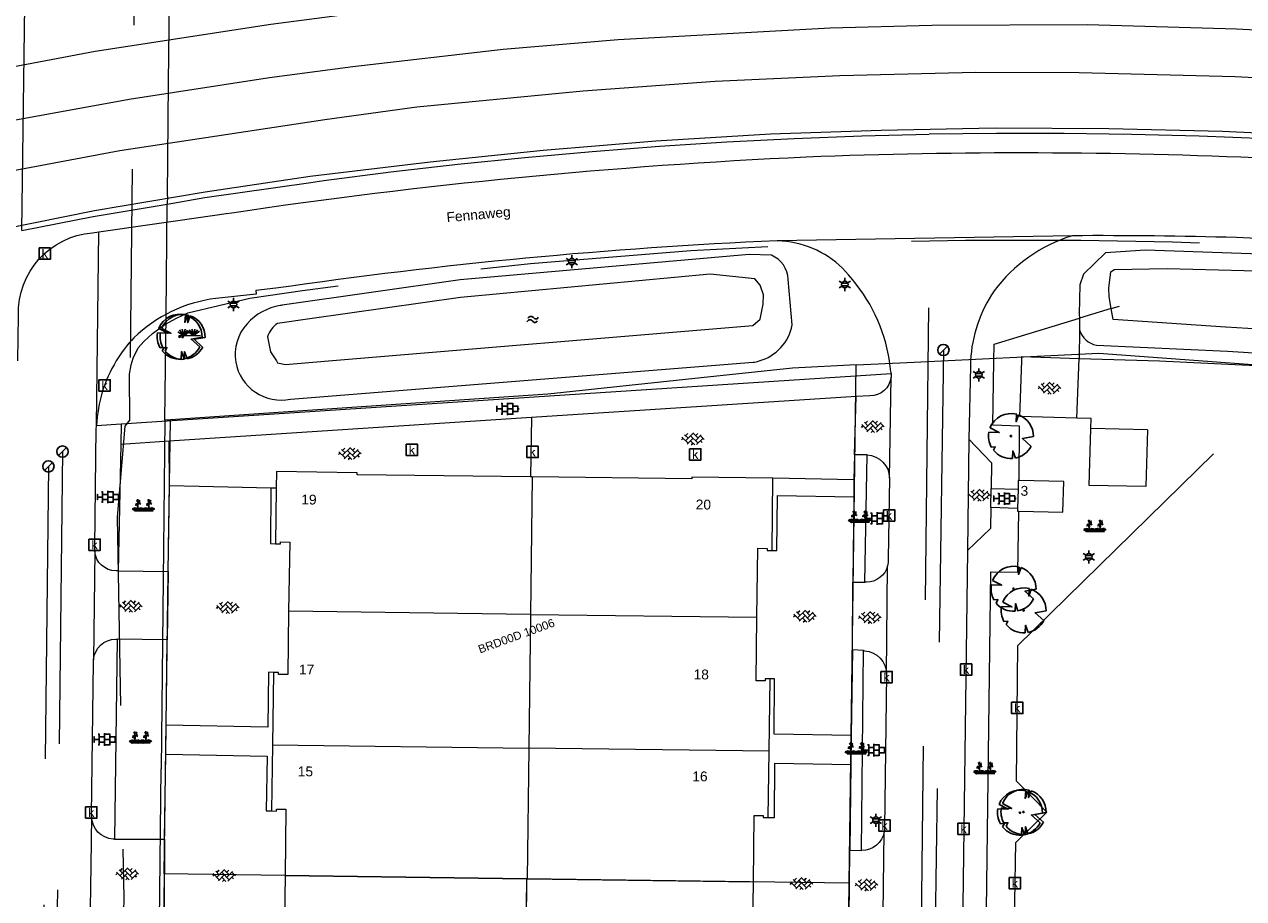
# Model space of a CAD drawing. Header units: metres. Extents: x 95652 to 96661, y 430734 to 431486.
# Tile 58 of 62: x 96390 to 96498, y 431203 to 431280. Entities that reach past the tile are written whole.
import ezdxf

# ---------------------------------------------------------------- set-up
doc = ezdxf.new("R2010")
doc.units = ezdxf.units.M
doc.linetypes.add('HIDDEN', pattern=[9.525, 6.35, -3.175])
doc.layers.get('0').update_dxf_attribs({"linetype": 'CONTINUOUS'})
for name, color, linetype in [('BAR_BEBOUWING', 7, 'CONTINUOUS'), ('BAR_HUISNUMMERS EN STRAATNAMEN', 7, 'CONTINUOUS'), ('BAR_TOPO', 7, 'CONTINUOUS'), ('BAR_WATER', 7, 'CONTINUOUS'), ('BAR_WEGEN', 7, 'CONTINUOUS'), ('BOR_LICHTMASTEN', 7, 'CONTINUOUS'), ('BRK_Kadastrale percelen en nummers', 7, 'CONTINUOUS'), ('BRK_Kadatrale percelen', 7, 'CONTINUOUS')]:
    doc.layers.add(name, color=color, linetype=linetype)
for name, color, linetype, true_color in [('BAR_PUNTSYMBOLEN', 7, 'CONTINUOUS', 0x707070), ('BAR_SYMBOLEN', 7, 'CONTINUOUS', 0x707070), ('BOR_BOMEN', 7, 'CONTINUOUS', 0x707070), ('BOR_PERSLEIDINGEN', 7, 'CONTINUOUS', 0x707070), ('BOR_RIOOLLEIDINGEN', 7, 'CONTINUOUS', 0x707070), ('BOR_RIOOLPUTTEN', 7, 'CONTINUOUS', 0x707070)]:
    doc.layers.add(name, color=color, linetype=linetype, true_color=true_color)
doc.styles.add('NLCS-ISO', font='NLCS-ISO.ttf')

# ---------------------------------------------------------------- blocks, each defined once
blk = doc.blocks.new('boom_templ_1')
at = {"color": 8, "ltscale": 20, "true_color": 0x707070, "flags": 128}
for points in [[(0.63, 2.39), (0.56, 1.58), (0.85, 2.33)], [(-2.44, 0.44), (-1.29, 0.39), (-2.3, 0.92)], [(-1.92, -1.57), (-1.72, -1.19), (-2.16, -1.22)], [(2.48, -0.06), (1.26, -0.27), (2.21, -1.12)], [(0.49, -2.43), (0.21, -1.64), (0.18, -2.47)]]:
    blk.add_lwpolyline(points, dxfattribs=at)
blk.add_lwpolyline([(2.48, -0.06, 0.321944), (0.85, 2.33, 0.321944)], format="xyb", dxfattribs=at)
at = {"color": 8, "true_color": 0x707070}
blk.add_circle((0, 0), 0.0738, dxfattribs=at)
at = {"color": 8, "ltscale": 20, "true_color": 0x707070}
for start, end in [(75.1844, 158.299), (169.749, 209.4302), (281.3601, 333.2046), (219.2667, 274.1068)]:
    blk.add_arc((0, 0), 2.48, start, end, dxfattribs=at)
blk = doc.blocks.new('inspectieput_templ_1')
at = {"color": 8, "true_color": 0x707070}
blk.add_line((-1.06, -1.06), (1.06, 1.06), dxfattribs=at)
at = {"color": 8, "lineweight": -3, "true_color": 0x707070}
blk.add_circle((0, 0), 1.5, dxfattribs=at)
blk = doc.blocks.new('lichtmast_templ_1')
at = {"color": 8, "ltscale": 0.1, "true_color": 0x707070}
for p, q in [((-1.1, 0.63), (-2.19, 1.27)), ((0, 1.27), (0, 2.53)), ((1.1, 0.63), (2.19, 1.27)), ((-1.1, -0.63), (-2.19, -1.27)), ((0, -1.27), (0, -2.53)), ((1.1, -0.63), (2.19, -1.27))]:
    blk.add_line(p, q, dxfattribs=at)
at = {"color": 8, "true_color": 0x707070, "flags": 128}
for points in [[(-1.16, 0.5), (1.16, 0.5)], [(-1.16, -0.5), (1.16, -0.5)]]:
    blk.add_lwpolyline(points, dxfattribs=at)
at = {"color": 8, "ltscale": 0.1, "true_color": 0x707070}
blk.add_circle((0, 0), 1.27, dxfattribs=at)
blk = doc.blocks.new('betonstraatstenen_templ_1')
at = {"color": 8, "true_color": 0x707070}
for p, q in [((-3.44, -0.47), (-2.97, 0)), ((-3.31, 0.34), (-1.48, -1.48)), ((-2.52, 1.03), (-1.48, 0)), ((-2.23, -0.74), (0, 1.48)), ((-2.23, 0.74), (-1.57, 1.4)), ((-1.77, -1.77), (0, 0)), ((-0.74, 0.74), (1.48, -1.48)), ((-0.1, 1.58), (1.48, 0)), ((0.74, 0.74), (1.4, 1.4)), ((0.74, -0.74), (2.46, 0.98)), ((1.06, -1.91), (2.97, 0)), ((2.23, 0.74), (3.31, -0.34)), ((-0.74, -0.74), (0.5, -1.99)), ((-0.52, -2), (0, -1.48)), ((2.23, -0.74), (2.72, -1.24))]:
    blk.add_line(p, q, dxfattribs=at)
blk = doc.blocks.new('lichtmast_templ_2')
at = {"color": 8, "ltscale": 0.1, "true_color": 0x707070}
for p, q in [((-1.1, 0.63), (-2.19, 1.27)), ((0, 1.27), (0, 2.53)), ((1.1, 0.63), (2.19, 1.27)), ((-1.1, -0.63), (-2.19, -1.27)), ((0, -1.27), (0, -2.53)), ((1.1, -0.63), (2.19, -1.27))]:
    blk.add_line(p, q, dxfattribs=at)
at = {"color": 8, "true_color": 0x707070, "flags": 128}
for points in [[(-1.16, 0.5), (1.16, 0.5)], [(-1.16, -0.5), (1.16, -0.5)]]:
    blk.add_lwpolyline(points, dxfattribs=at)
at = {"color": 8, "ltscale": 0.1, "true_color": 0x707070}
blk.add_circle((0, 0), 1.27, dxfattribs=at)
blk = doc.blocks.new('beplanting_templ_1')
at = {"color": 8, "true_color": 0x707070, "flags": 128}
for points in [[(-0.511, 0.158), (-0.643, 0.141)], [(-0.433, -0.277), (-0.431, 0.042), (-0.591, 0.274)], [(-0.535, 0.193), (-0.501, 0.295)], [(-0.453, 0.444), (-0.525, 0.443)], [(-0.433, 0.413), (-0.519, 0.54)], [(-0.485, 0.49), (-0.479, 0.524)], [(-0.428, 0.045), (-0.435, 0.577)], [(-0.432, 0.365), (-0.283, 0.51)], [(-0.43, 0.207), (-0.253, 0.316)], [(-0.358, 0.437), (-0.371, 0.494)], [(-0.342, 0.262), (-0.223, 0.211)], [(-0.33, 0.464), (-0.27, 0.457)], [(-0.305, 0.284), (-0.307, 0.395)], [(0.292, 0.164), (0.161, 0.147)], [(0.37, -0.271), (0.372, 0.047), (0.212, 0.28)], [(0.268, 0.199), (0.303, 0.301)], [(0.351, 0.45), (0.279, 0.449)], [(0.371, 0.419), (0.285, 0.546)], [(0.319, 0.496), (0.325, 0.53)], [(0.375, 0.051), (0.369, 0.583)], [(0.371, 0.371), (0.52, 0.516)], [(0.373, 0.213), (0.551, 0.322)], [(0.446, 0.443), (0.432, 0.5)], [(0.462, 0.268), (0.581, 0.217)], [(0.474, 0.47), (0.534, 0.463)], [(0.498, 0.29), (0.496, 0.401)], [(-0.634, -0.279), (-0.862, -0.127)], [(-0.634, -0.279), (-0.804, -0.054)], [(-0.634, -0.279), (-0.702, -0.031)], [(-0.688, -0.279), (0.688, -0.269)], [(-0.634, -0.279), (-0.583, -0.025)], [(-0.634, -0.279), (-0.486, -0.061)], [(-0.634, -0.279), (-0.411, -0.114)], [(-0.227, -0.276), (-0.455, -0.124)], [(-0.227, -0.276), (-0.397, -0.051)], [(-0.227, -0.276), (-0.295, -0.028)], [(-0.227, -0.276), (-0.176, -0.022)], [(-0.227, -0.276), (-0.079, -0.058)], [(-0.227, -0.276), (-0.004, -0.111)], [(0.149, -0.273), (-0.078, -0.121)], [(0.149, -0.273), (-0.02, -0.049)], [(0.149, -0.273), (0.082, -0.025)], [(0.149, -0.273), (0.201, -0.019)], [(0.149, -0.273), (0.297, -0.055)], [(0.149, -0.273), (0.372, -0.109)], [(0.569, -0.27), (0.342, -0.118)], [(0.569, -0.27), (0.4, -0.046)], [(0.569, -0.27), (0.502, -0.022)], [(0.569, -0.27), (0.621, -0.016)], [(0.569, -0.27), (0.717, -0.052)], [(0.569, -0.27), (0.792, -0.105)]]:
    blk.add_lwpolyline(points, dxfattribs=at)
blk = doc.blocks.new('tegels_templ_1')
at = {"color": 8, "true_color": 0x707070}
for p, q in [((-3.08, 0.75), (-3, 0.75)), ((-3, -0.83), (-3, 0.83)), ((-3, 0), (-1.5, 0)), ((-1.84, 1.5), (-1.5, 1.5)), ((-1.5, -1.6), (-1.5, 1.6)), ((-1.5, 0.75), (0, 0.75)), ((0, -1.78), (0, 1.78)), ((0, 1.5), (1.5, 1.5)), ((0, 0), (1.5, 0)), ((1.5, -1.6), (1.5, 1.6)), ((1.5, 0.75), (3, 0.75)), ((3, -0.83), (3, 0.83)), ((3, 0), (3.39, 0)), ((-3.08, -0.75), (-3, -0.75)), ((-1.84, -1.5), (-1.5, -1.5)), ((-1.5, -0.75), (0, -0.75)), ((0, -1.5), (1.5, -1.5)), ((1.5, -0.75), (3, -0.75))]:
    blk.add_line(p, q, dxfattribs=at)
blk = doc.blocks.new('water_templ_1')
at = {"color": 8, "true_color": 0x707070, "flags": 128}
for points in [[(-1.85, 0.38), (-1.77, 0.52, -0.538831), (0.24, 0.55, 0.605168), (1.92, 0.75, -4.035705)], [(-1.85, 0.38), (-1.77, 0.52, -0.538831), (0.24, 0.55, 0.605168), (1.92, 0.75, -4.035705)], [(-2.22, -0.89), (-2.13, -0.75, -0.538831), (-0.13, -0.72, 0.605168), (1.55, -0.52, -4.035705)]]:
    blk.add_lwpolyline(points, format="xyb", dxfattribs=at)
blk = doc.blocks.new('gras_templ_1')
at = {"color": 8, "true_color": 0x707070, "flags": 128}
for points in [[(-0.376, -0.169), (-0.752, 0.081)], [(-0.376, -0.169), (-0.657, 0.202)], [(-0.376, -0.169), (-0.488, 0.24)], [(-0.376, -0.169), (-0.291, 0.251)], [(-0.376, -0.169), (-0.131, 0.191)], [(-0.376, -0.169), (-0.007, 0.103)], [(0.247, -0.165), (-0.129, 0.086)], [(0.247, -0.165), (-0.034, 0.206)], [(0.247, -0.165), (0.135, 0.245)], [(0.247, -0.165), (0.332, 0.255)], [(0.247, -0.165), (0.492, 0.196)], [(0.247, -0.165), (0.616, 0.107)], [(-0.688, -0.172), (0.688, -0.161)]]:
    blk.add_lwpolyline(points, dxfattribs=at)
blk = doc.blocks.new('kolk-symbool_templ_1')
at = {"true_color": 0x707070}
h = blk.add_hatch(color=8, dxfattribs=at)
h.dxf.hatch_style = 1
h.paths.add_polyline_path([(0.023, -0.036), (0.189, 0.125), (0.094, 0.125), (-0.08, -0.052), (-0.028, -0.087), (0.115, -0.309), (0.206, -0.309)])
h.paths.add_polyline_path([(-0.028, -0.087), (-0.08, -0.052), (-0.08, 0.29), (-0.154, 0.29), (-0.154, -0.309), (-0.08, -0.309), (-0.08, -0.137)])
at = {"color": 8, "true_color": 0x707070}
blk.add_lwpolyline([(-0.376, 0.366), (0.374, 0.366), (0.374, -0.384), (-0.376, -0.384)], close=True, dxfattribs=at)
blk = doc.blocks.new('boom_templ_2')
at = {"color": 8, "ltscale": 20, "true_color": 0x707070, "flags": 128}
for points in [[(0.63, 2.39), (0.56, 1.58), (0.85, 2.33)], [(-2.44, 0.44), (-1.29, 0.39), (-2.3, 0.92)], [(-1.92, -1.57), (-1.72, -1.19), (-2.16, -1.22)], [(2.48, -0.06), (1.26, -0.27), (2.21, -1.12)], [(0.49, -2.43), (0.21, -1.64), (0.18, -2.47)]]:
    blk.add_lwpolyline(points, dxfattribs=at)
blk.add_lwpolyline([(2.48, -0.06, 0.321944), (0.85, 2.33, 0.321944)], format="xyb", dxfattribs=at)
at = {"color": 8, "true_color": 0x707070}
blk.add_circle((0, 0), 0.0738, dxfattribs=at)
at = {"color": 8, "ltscale": 20, "true_color": 0x707070}
for start, end in [(75.1844, 158.299), (169.749, 209.4302), (281.3601, 333.2046), (219.2667, 274.1068)]:
    blk.add_arc((0, 0), 2.48, start, end, dxfattribs=at)
blk = doc.blocks.new('lichtmast_templ_3')
at = {"color": 8, "ltscale": 0.1, "true_color": 0x707070}
for p, q in [((-1.1, 0.63), (-2.19, 1.27)), ((0, 1.27), (0, 2.53)), ((1.1, 0.63), (2.19, 1.27)), ((-1.1, -0.63), (-2.19, -1.27)), ((0, -1.27), (0, -2.53)), ((1.1, -0.63), (2.19, -1.27))]:
    blk.add_line(p, q, dxfattribs=at)
at = {"color": 8, "true_color": 0x707070, "flags": 128}
for points in [[(-1.16, 0.5), (1.16, 0.5)], [(-1.16, -0.5), (1.16, -0.5)]]:
    blk.add_lwpolyline(points, dxfattribs=at)
at = {"color": 8, "ltscale": 0.1, "true_color": 0x707070}
blk.add_circle((0, 0), 1.27, dxfattribs=at)

msp = doc.modelspace()

# ---------------------------------------------------------------- linework, layer by layer
at = {"layer": 'BAR_BEBOUWING', "color": 8, "linetype": 'Continuous', "lineweight": 0, "ltscale": 0.01, "true_color": 0x707070, "flags": 128}
for points in [[(96434.74, 431239.77), (96419.45, 431239.96), (96419.46, 431240.13), (96412.33, 431240.23), (96412.31, 431238.77)], [(96434.91, 431239.77), (96434.74, 431239.77)], [(96434.91, 431239.77), (96434.76, 431227.63)], [(96456.14, 431239.64), (96448.98, 431239.75), (96448.99, 431239.59), (96434.91, 431239.77)], [(96456.08, 431233.28), (96456.14, 431239.64)], [(96477.88, 431239.44), (96477.79, 431239.44), (96477.78, 431238.68)], [(96477.86, 431236.75), (96481.74, 431236.66), (96481.81, 431239.36), (96477.88, 431239.44)], [(96412.31, 431238.77), (96412.25, 431233.86)], [(96477.78, 431238.68), (96477.74, 431236.97)], [(96477.74, 431236.97), (96477.74, 431236.75), (96477.86, 431236.75)], [(96412.25, 431233.86), (96412.68, 431233.85), (96412.68, 431234.02), (96413.51, 431234), (96413.41, 431227.92)], [(96454.74, 431227.38), (96454.82, 431233.46), (96455.65, 431233.45), (96455.65, 431233.28), (96456.08, 431233.28)], [(96413.41, 431227.92), (96413.33, 431222.32), (96412.51, 431222.33), (96412.51, 431222.5), (96412.08, 431222.5)], [(96434.76, 431227.63), (96413.41, 431227.92)], [(96434.76, 431227.63), (96434.6, 431215.83)], [(96434.76, 431227.63), (96454.74, 431227.38)], [(96455.9, 431221.93), (96455.47, 431221.94), (96455.47, 431221.76), (96454.66, 431221.77), (96454.74, 431227.38)], [(96412.08, 431222.5), (96411.99, 431216.12)], [(96455.81, 431215.56), (96455.9, 431221.93)], [(96411.99, 431216.12), (96411.91, 431210.27)], [(96411.99, 431216.12), (96434.6, 431215.83)], [(96434.6, 431215.83), (96434.46, 431204.28)], [(96455.81, 431215.56), (96434.6, 431215.83)], [(96455.73, 431209.7), (96455.81, 431215.56)], [(96411.91, 431210.27), (96412.33, 431210.26), (96412.33, 431210.44), (96413.16, 431210.43), (96413.09, 431204.57)], [(96454.42, 431204.02), (96454.48, 431209.88), (96455.3, 431209.87), (96455.3, 431209.7), (96455.73, 431209.7)], [(96413.09, 431204.57), (96413.01, 431198.7), (96412.19, 431198.71), (96412.19, 431198.88), (96411.76, 431198.89)], [(96413.09, 431204.57), (96434.41, 431204.28)], [(96434.41, 431204.28), (96434.31, 431192.23)], [(96434.46, 431204.28), (96434.41, 431204.28)], [(96434.46, 431204.28), (96454.42, 431204.02)], [(96455.6, 431198.3), (96455.17, 431198.31), (96455.17, 431198.14), (96454.35, 431198.15), (96454.42, 431204.02)]]:
    msp.add_lwpolyline(points, dxfattribs=at)
at = {"layer": 'BAR_TOPO', "color": 8, "linetype": 'Continuous', "lineweight": 0, "ltscale": 0.01, "true_color": 0x707070, "flags": 128}
for points in [[(96612.41, 431265.29), (96604.93, 431267.51), (96594.62, 431270.15), (96584.91, 431272.48), (96575.2, 431274.58), (96565.34, 431276.47), (96555.52, 431278.19), (96545.69, 431279.66), (96535.7, 431280.92), (96525.83, 431282.06), (96515.8, 431282.91), (96505.92, 431283.62), (96495.93, 431284.02), (96485.9, 431284.26), (96475.91, 431284.39), (96465.87, 431284.2), (96455.89, 431283.86), (96446, 431283.27), (96435.94, 431282.48), (96426.05, 431281.56), (96411.83, 431279.71), (96396.35, 431277.31), (96382.47, 431274.72)], [(96608.82, 431252.07), (96585.35, 431258.29), (96571.5, 431261.27), (96561.64, 431263.22), (96551.78, 431264.82), (96541.84, 431266.33), (96525.79, 431268.25), (96515.85, 431269.12), (96505.79, 431269.78), (96495.82, 431270.25), (96485.79, 431270.51), (96475.75, 431270.56), (96465.69, 431270.35), (96455.92, 431270.03), (96445.82, 431269.4), (96435.86, 431268.59), (96425.91, 431267.55), (96415.31, 431266.28), (96406.04, 431264.91), (96396.28, 431263.27), (96374.71, 431258.91), (96357.86, 431254.96)], [(96486.01, 431254.63), (96483.19, 431253.77)], [(96486.01, 431254.63), (96486.73, 431254.85)], [(96477.88, 431239.44), (96477.91, 431244.25), (96475.54, 431244.32), (96475.65, 431250), (96475.68, 431251.48), (96483.19, 431253.77)], [(96483.2, 431252.74), (96483.16, 431250.23)], [(96463.36, 431241.72), (96463.3, 431239.5)], [(96464.46, 431241.7), (96464.44, 431241.7), (96464.42, 431241.7), (96463.36, 431241.72)], [(96464.26, 431230.46), (96464.46, 431241.7)], [(96463.3, 431239.5), (96463.3, 431238)], [(96463.3, 431238), (96463.21, 431230.48)], [(96476.78, 431126.51), (96474.01, 431125.89), (96475.39, 431231.38), (96477.76, 431231.35), (96477.86, 431236.75)], [(96463.21, 431230.48), (96464.26, 431230.46)], [(96463.17, 431224.49), (96463.05, 431216.94)], [(96464.14, 431224.43), (96463.17, 431224.49)], [(96463.95, 431206.79), (96464.14, 431224.43)], [(96402.56, 431215.3), (96402.6, 431217.86)], [(96463.05, 431216.94), (96463.01, 431214.37)], [(96463.01, 431214.37), (96462.93, 431206.82)], [(96462.93, 431206.82), (96463.95, 431206.79)]]:
    msp.add_lwpolyline(points, dxfattribs=at)
at = {"layer": 'BAR_WATER', "color": 8, "linetype": 'Continuous', "lineweight": 0, "ltscale": 0.01, "true_color": 0x707070, "flags": 128}
for points in [[(96409.74, 431253.29, 0.230781), (96408.75, 431249.9, 0.426305), (96413.58, 431246.64), (96454.39, 431249.89, 0.035482), (96454.93, 431250, 0.281086), (96457.86, 431253.18), (96457.5, 431257.19, 0.285996), (96456.02, 431259.34), (96454.06, 431259.41), (96428.54, 431257.17), (96412.84, 431254.92), (96412.75, 431254.9), (96412.66, 431254.89, 0.171443)], [(96454.56, 431257.26), (96450.61, 431257.68), (96428.57, 431255.6), (96415.27, 431253.72), (96412.44, 431253.32, 0.182072), (96411.55, 431252.12), (96411.8, 431250.82), (96412.34, 431250), (96412.44, 431249.84), (96413.13, 431249.68), (96416.94, 431250), (96454.36, 431253.12), (96455.01, 431253.7), (96455.3, 431255.01), (96455.32, 431255.85), (96455.02, 431256.69)]]:
    msp.add_lwpolyline(points, format="xyb", close=True, dxfattribs=at)
for points in [[(96579.12, 431240.49, 0.333611), (96573.4, 431249.52), (96571.14, 431250), (96547.75, 431254.99), (96517.33, 431258.59), (96500, 431259.39), (96489.02, 431259.79), (96485.49, 431259.54), (96483.55, 431257.67), (96483.24, 431256.71), (96483.18, 431254.13), (96483.19, 431253.77)], [(96486.01, 431254.63), (96485.82, 431255.66), (96485.8, 431256.42), (96485.98, 431257.86), (96486.25, 431258.08), (96490.94, 431258.17), (96500, 431257.92), (96517.37, 431257.01), (96547.99, 431253.4), (96563.13, 431250), (96572.89, 431247.81, -0.348017), (96575.23, 431241.72), (96575.19, 431241.64)], [(96491.37, 431117.01), (96495.69, 431120.94), (96500, 431124.87), (96511.19, 431137.03), (96521.18, 431148.9), (96533.9, 431165.86), (96545.91, 431185.82), (96559.26, 431212.8), (96566.96, 431229.69), (96570.5, 431240.28, 0.431914), (96568.4, 431245.09), (96557.11, 431247.31), (96533.8, 431250), (96532.33, 431250.16, 0.008631), (96500, 431252.75), (96498.06, 431252.86), (96496.12, 431252.98), (96496.1, 431252.98), (96486.18, 431253.65), (96486.01, 431254.63)], [(96483.2, 431252.74, 0.264609), (96484.69, 431251.39), (96496.26, 431250.86, -0.001613), (96500, 431250.64, -0.003495), (96509.46, 431250, -0.012688), (96543.82, 431246.55), (96544.17, 431246.53)]]:
    msp.add_lwpolyline(points, format="xyb", dxfattribs=at)
msp.add_lwpolyline([(96483.19, 431253.77), (96483.2, 431252.74)], dxfattribs=at)
at = {"layer": 'BAR_WEGEN', "color": 8, "linetype": 'Continuous', "lineweight": 0, "ltscale": 0.01, "true_color": 0x707070, "flags": 128}
for points in [[(96644.44, 431249.73), (96638.69, 431251.84), (96631.13, 431254.49), (96623.99, 431256.84), (96617.63, 431258.83), (96611.23, 431260.84), (96597.51, 431264.57), (96583.27, 431267.93), (96562.54, 431272.16), (96551.07, 431274.07), (96531.49, 431276.63), (96519.13, 431277.94), (96508.31, 431278.7), (96497.05, 431279.29), (96483.91, 431279.67), (96470.18, 431279.62), (96461.21, 431279.39), (96442.49, 431278.36), (96432.33, 431277.49), (96419.08, 431275.98), (96411.71, 431275), (96399.33, 431273.08), (96387.83, 431271)], [(96386.76, 431266.37), (96398.5, 431268.57), (96416.61, 431271.32), (96424.73, 431272.45), (96439.39, 431273.85), (96451.04, 431274.72), (96462.04, 431275.21), (96474.05, 431275.51), (96483.18, 431275.48), (96496.94, 431275.13), (96509.58, 431274.47), (96521.65, 431273.48), (96534.31, 431272.17), (96542.47, 431271.11), (96552.85, 431269.57), (96566.92, 431267.13), (96586.27, 431262.88), (96602.54, 431258.78), (96610.07, 431256.6), (96616.52, 431254.76), (96628.77, 431250.8), (96643.47, 431245.58), (96644.44, 431245.21)], [(96396.45, 431244.31), (96396.65, 431261.4)], [(96482.57, 431261.06), (96456.52, 431260.62)], [(96482.96, 431244.96), (96477.95, 431245.1), (96478.11, 431250), (96478.12, 431250.39), (96483.16, 431250.23)], [(96482.96, 431244.96), (96483.16, 431250.23)], [(96398.63, 431244.45), (96466.58, 431248.89)], [(96466.43, 431239.66), (96466.57, 431248.58)], [(96463.5, 431246.86), (96434.84, 431245)], [(96463.36, 431241.72), (96463.5, 431246.86)], [(96434.84, 431245), (96402.88, 431242.92)], [(96434.84, 431245), (96434.74, 431239.77)], [(96484.2, 431244.03), (96484.23, 431244.92), (96482.96, 431244.96)], [(96396.3, 431233.2), (96396.31, 431233.55), (96396.43, 431244.07), (96396.44, 431244.19), (96396.45, 431244.31)], [(96396.45, 431244.31), (96398.63, 431244.45)], [(96398.63, 431244.45), (96398.59, 431242.64)], [(96489.21, 431243.91), (96489.07, 431238.91), (96484.07, 431239.01), (96484.2, 431244.03)], [(96489.21, 431243.91), (96484.2, 431244.03)], [(96402.88, 431242.92), (96398.59, 431242.64)], [(96402.9, 431238.97), (96402.88, 431242.92)], [(96473.44, 431243.1), (96473.32, 431233.28)], [(96473.44, 431243.1), (96475.43, 431241.02), (96475.4, 431238.74)], [(96398.59, 431242.64), (96398.36, 431231.46)], [(96479.27, 431130.84), (96476.66, 431133.52), (96476.79, 431143.97), (96479.57, 431146.66), (96476.85, 431149.41), (96476.96, 431159.86), (96479.8, 431162.6), (96477.03, 431165.44), (96477.08, 431167.75), (96477.13, 431175.78), (96479.98, 431178.52), (96477.23, 431181.34), (96477.37, 431191.62), (96480.12, 431194.29), (96477.41, 431197.02), (96477.57, 431207.49), (96480.31, 431210.16), (96477.63, 431212.89), (96477.77, 431224.87), (96495.02, 431241.79)], [(96463.3, 431239.5), (96456.14, 431239.64)], [(96402.79, 431231.41), (96402.9, 431238.97)], [(96411.84, 431238.78), (96405.52, 431238.92), (96402.9, 431238.97)], [(96411.84, 431238.78), (96411.81, 431233.88), (96412.25, 431233.86)], [(96412.31, 431238.77), (96411.84, 431238.78)], [(96475.37, 431237.07), (96475.4, 431238.74)], [(96475.4, 431238.74), (96477.78, 431238.68)], [(96456.08, 431233.28), (96456.49, 431233.28), (96456.55, 431238.12), (96463.3, 431238)], [(96475.37, 431237.07), (96475.35, 431235.22), (96473.32, 431233.28)], [(96477.74, 431236.97), (96475.37, 431237.07)], [(96396.3, 431233.2), (96396.2, 431223.61)], [(96473.32, 431233.28), (96471.91, 431125.86)], [(96466.18, 431222.35), (96466.27, 431231.92)], [(96398.36, 431231.46), (96402.79, 431231.41)], [(96402.79, 431231.41), (96402.69, 431225.39)], [(96463.17, 431224.49), (96463.21, 431230.48)], [(96398.29, 431225.43), (96398.04, 431207.79)], [(96402.69, 431225.39), (96398.29, 431225.43)], [(96402.6, 431217.86), (96402.69, 431225.39)], [(96396.02, 431209.78), (96396.02, 431209.91), (96396.19, 431223.41), (96396.2, 431223.61)], [(96412.08, 431222.5), (96411.64, 431222.52), (96411.57, 431217.66), (96402.6, 431217.86)], [(96463.05, 431216.94), (96456.27, 431217.05), (96456.28, 431221.93), (96455.9, 431221.93)], [(96402.46, 431207.78), (96402.56, 431215.3)], [(96402.56, 431215.3), (96411.51, 431215.12), (96411.44, 431210.27), (96411.91, 431210.27)], [(96455.73, 431209.7), (96456.28, 431209.7), (96456.33, 431214.48), (96463.01, 431214.37)], [(96396.02, 431209.78), (96395.96, 431205.45), (96395.86, 431199.77)], [(96465.85, 431198.84), (96465.97, 431208.44)], [(96398.04, 431207.79), (96402.46, 431207.78)], [(96402.46, 431207.78), (96402.42, 431201.75)], [(96462.87, 431200.89), (96462.93, 431206.82)]]:
    msp.add_lwpolyline(points, dxfattribs=at)
for points in [[(96396.65, 431261.4), (96406.9, 431262.86), (96407.9, 431263.03), (96408.4, 431263.09, -0.025625), (96459.09, 431268.02, -0.021412), (96500, 431267.9, -0.019349), (96536.85, 431264.79, -0.039987), (96608.18, 431249.99), (96614.6, 431248.05), (96615.35, 431247.79, -0.005533), (96627.27, 431243.96, -0.011505), (96635.55, 431241.17), (96640.43, 431239.36), (96644.44, 431237.75)], [(96389.52, 431250), (96389.57, 431254.03, -0.399888), (96396.1, 431261.32), (96396.65, 431261.4)], [(96482.57, 431261.06, 0.160241), (96475.67, 431256.18, 0.139795), (96473.59, 431250, 0.010331), (96473.58, 431249.52), (96473.44, 431243.1)], [(96575.86, 431251.28), (96573.96, 431251.31, 0.04235), (96497.05, 431260.9, 0.007968), (96482.57, 431261.06)], [(96456.52, 431260.62, 0.024992), (96412.27, 431256.42), (96410.51, 431256.22), (96410.54, 431255.91), (96406.98, 431255.52, 0.16302), (96399.75, 431252.05, 0.053542), (96398.19, 431250, 0.124426), (96396.45, 431244.31)], [(96466.58, 431248.89, 0.030237), (96466.56, 431249.05, 0.01676), (96466.44, 431250, 0.143959), (96462.82, 431257.6, 0.189646), (96457.37, 431260.55), (96456.52, 431260.62)], [(96483.16, 431250.23), (96488.25, 431250.08), (96489.25, 431250.04), (96490.25, 431250, -0.00482), (96500, 431249.52, -0.002368), (96504.23, 431249.25), (96504.71, 431249.22, -0.006969), (96520.65, 431247.97), (96521.1, 431247.94, -0.00966), (96537.04, 431246.13), (96544.15, 431245.16)], [(96466.57, 431248.58, -0.38927), (96464.7, 431246.93), (96463.5, 431246.86)], [(96466.58, 431248.89, -0.042958), (96466.57, 431248.58)], [(96464.46, 431241.7, -0.400149), (96466.43, 431239.66)], [(96466.43, 431239.66), (96466.32, 431232.53, -0.07754), (96466.27, 431231.92)], [(96398.36, 431231.46), (96398.18, 431231.46, -0.389291), (96396.3, 431233.2)], [(96466.27, 431231.92, -0.340893), (96464.4, 431230.46), (96464.26, 431230.46)], [(96396.2, 431223.61, -0.401951), (96398.17, 431225.43), (96398.29, 431225.43)], [(96464.14, 431224.43), (96464.24, 431224.42, -0.391657), (96466.18, 431222.35)], [(96466.18, 431222.35), (96465.99, 431208.78, -0.044398), (96465.97, 431208.44)], [(96398.04, 431207.79), (96397.93, 431207.79, -0.393285), (96396.02, 431209.78)], [(96465.97, 431208.44, -0.376688), (96463.98, 431206.79), (96463.95, 431206.79)]]:
    msp.add_lwpolyline(points, format="xyb", dxfattribs=at)
at = {"layer": 'BOR_PERSLEIDINGEN', "color": 8, "linetype": 'HIDDEN', "lineweight": 0, "ltscale": 4, "true_color": 0x707070, "flags": 128}
for points in [[(96399.48, 431305.04), (96399.63, 431294.24), (96399.77, 431283.22), (96399.72, 431277.73), (96399.62, 431268.79), (96399.41, 431250.32)], [(96399.39, 431244.79), (96399.38, 431248.85), (96399.51, 431249.65), (96399.69, 431250.24), (96400.13, 431251.15), (96400.64, 431251.72), (96401.39, 431252.42), (96402.47, 431253.21), (96403.5, 431253.79), (96404.52, 431254.24), (96409.97, 431255.54), (96414.64, 431256.23), (96422.92, 431257.32), (96434.76, 431258.61), (96448.89, 431259.75), (96461.94, 431260.41), (96473.13, 431260.68), (96483.33, 431260.68), (96491.42, 431260.52), (96499.36, 431260.22), (96514.42, 431259.28), (96522.89, 431258.52), (96536.75, 431256.95), (96547.38, 431255.45), (96559.36, 431253.44), (96571.96, 431250.98), (96582.49, 431248.64), (96591.43, 431246.44), (96601.49, 431243.74), (96611.14, 431240.92), (96614.35, 431239.93), (96627.6, 431235.48), (96636.74, 431232.24), (96643.6, 431229.56), (96644.44, 431229.04)], [(96399.39, 431244.79), (96398.94, 431244.25), (96398.27, 431236.21), (96398.7, 431211.98), (96398.86, 431202.6), (96397.68, 431140.35), (96397.32, 431109.44), (96397.21, 431100.38), (96397.39, 431092.36), (96397.29, 431079.72), (96397.06, 431063.78)]]:
    msp.add_lwpolyline(points, dxfattribs=at)
at = {"layer": 'BOR_RIOOLLEIDINGEN', "color": 8, "linetype": 'HIDDEN', "lineweight": 0, "ltscale": 4.0636, "true_color": 0x707070, "flags": 128}
for points in [[(96469.89, 431254.7), (96469.01, 431182.72)], [(96471.19, 431250.97), (96470.19, 431181.22)], [(96393.45, 431242), (96392.66, 431173.95)], [(96392.21, 431240.69), (96391.5, 431173.63)]]:
    msp.add_lwpolyline(points, dxfattribs=at)
at = {"layer": 'BRK_Kadastrale percelen en nummers', "color": 75, "lineweight": 5, "ltscale": 3.900864, "true_color": 0x739642, "flags": 128}
for points in [[(96389.87, 431261.53), (96390.79, 431330.13), (96390.19, 431329.52), (96388.04, 431327.23), (96385.63, 431327.23), (96384.74, 431260.54)], [(96402.71, 431264.54), (96402.82, 431274.58), (96402.93, 431284.34), (96403.06, 431296.34), (96403.1, 431299.97)], [(96402.71, 431264.54), (96402.7, 431263.86), (96406.02, 431264.42), (96415.36, 431265.77), (96416.52, 431265.93), (96422.42, 431266.69), (96428.34, 431267.37), (96434.26, 431267.98), (96440.2, 431268.51), (96446.13, 431268.97), (96452.08, 431269.34), (96458.03, 431269.65), (96463.98, 431269.87), (96469.93, 431270.02)], [(96499.7, 431269.61), (96493.75, 431269.85), (96487.8, 431270.01), (96481.84, 431270.09), (96475.89, 431270.09), (96469.93, 431270.02)], [(96389.87, 431261.53), (96396.17, 431262.75), (96402.7, 431263.86)], [(96402.49, 431244.77), (96402.59, 431254.08), (96402.7, 431263.86)], [(96463.49, 431249.65), (96467.99, 431249.87), (96484.9, 431250.68), (96496.09, 431249.87), (96499.69, 431249.6)], [(96462.88, 431203.9), (96463.26, 431232.06), (96463.49, 431249.65), (96457.88, 431249.38), (96449.81, 431248.52), (96436.28, 431247.07), (96402.97, 431244.8)], [(96402.42, 431204.71), (96402.82, 431233.46), (96402.97, 431244.8), (96402.49, 431244.77), (96402.37, 431233.47), (96402.15, 431213.98)], [(96400.93, 431104.84), (96401.13, 431122.3), (96401.16, 431125.24), (96401.41, 431147.94), (96401.55, 431160.54), (96401.67, 431171.14), (96401.78, 431181.08), (96401.91, 431192.74), (96402.03, 431203.18), (96402.15, 431213.98)], [(96434.41, 431204.28), (96402.42, 431204.71), (96402.12, 431181.1), (96434.1, 431180.67)], [(96462.57, 431180.29), (96462.88, 431203.9), (96434.41, 431204.28), (96434.1, 431180.67)]]:
    msp.add_lwpolyline(points, dxfattribs=at)
at = {"layer": 'BRK_Kadatrale percelen', "color": 75, "linetype": 'Continuous', "lineweight": 5, "ltscale": 0.01, "true_color": 0x739642, "flags": 128}
for points in [[(96389.87, 431261.53), (96390.79, 431330.13), (96390.19, 431329.52), (96388.04, 431327.23), (96385.63, 431327.23), (96384.74, 431260.54)], [(96402.71, 431264.54), (96402.82, 431274.58), (96402.93, 431284.34), (96403.06, 431296.34), (96403.1, 431299.97)], [(96402.71, 431264.54), (96402.7, 431263.86), (96406.02, 431264.42), (96415.36, 431265.77), (96416.52, 431265.93), (96422.42, 431266.69), (96428.34, 431267.37), (96434.26, 431267.98), (96440.2, 431268.51), (96446.13, 431268.97), (96452.08, 431269.34), (96458.03, 431269.65), (96463.98, 431269.87), (96469.93, 431270.02)], [(96499.7, 431269.61), (96493.75, 431269.85), (96487.8, 431270.01), (96481.84, 431270.09), (96475.89, 431270.09), (96469.93, 431270.02)], [(96389.87, 431261.53), (96396.17, 431262.75), (96402.7, 431263.86)], [(96402.49, 431244.77), (96402.59, 431254.08), (96402.7, 431263.86)], [(96463.49, 431249.65), (96467.99, 431249.87), (96484.9, 431250.68), (96496.09, 431249.87), (96499.69, 431249.6)], [(96462.88, 431203.9), (96463.26, 431232.06), (96463.49, 431249.65), (96457.88, 431249.38), (96449.81, 431248.52), (96436.28, 431247.07), (96402.97, 431244.8)], [(96402.42, 431204.71), (96402.82, 431233.46), (96402.97, 431244.8), (96402.49, 431244.77), (96402.37, 431233.47), (96402.15, 431213.98)], [(96400.93, 431104.84), (96401.13, 431122.3), (96401.16, 431125.24), (96401.41, 431147.94), (96401.55, 431160.54), (96401.67, 431171.14), (96401.78, 431181.08), (96401.91, 431192.74), (96402.03, 431203.18), (96402.15, 431213.98)], [(96434.41, 431204.28), (96402.42, 431204.71), (96402.12, 431181.1), (96434.1, 431180.67)], [(96462.57, 431180.29), (96462.88, 431203.9), (96434.41, 431204.28), (96434.1, 431180.67)]]:
    msp.add_lwpolyline(points, dxfattribs=at)

# ---------------------------------------------------------------- block references
at = {"layer": 'BAR_PUNTSYMBOLEN'}
for name, p, xscale, yscale in [('kolk-symbool_templ_1', (96391.89, 431259.49), 1.333333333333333, 1.333333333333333), ('lichtmast_templ_3', (96438.41, 431258.77), 0.2280888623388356, 0.2280888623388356), ('lichtmast_templ_3', (96462.49, 431256.75), 0.2280888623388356, 0.2280888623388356), ('lichtmast_templ_3', (96408.54, 431254.99), 0.2280888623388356, 0.2280888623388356), ('boom_templ_2', (96404.05, 431252.13), 0.8011755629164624, 0.8011755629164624), ('lichtmast_templ_3', (96474.31, 431248.77), 0.2280888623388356, 0.2280888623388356), ('kolk-symbool_templ_1', (96397.17, 431247.86), 1.333333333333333, 1.333333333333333), ('boom_templ_2', (96477.15, 431243.37), 0.8011755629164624, 0.8011755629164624), ('kolk-symbool_templ_1', (96424.29, 431242.16), 1.333333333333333, 1.333333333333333), ('kolk-symbool_templ_1', (96434.94, 431241.98), 1.333333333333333, 1.333333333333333), ('kolk-symbool_templ_1', (96449.29, 431241.77), 1.333333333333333, 1.333333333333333), ('kolk-symbool_templ_1', (96466.4, 431236.38), 1.333333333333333, 1.333333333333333), ('kolk-symbool_templ_1', (96396.29, 431233.79), 1.333333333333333, 1.333333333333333), ('lichtmast_templ_3', (96484.03, 431232.7), 0.2280888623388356, 0.2280888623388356), ('boom_templ_2', (96478.27, 431227.98), 0.8011755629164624, 0.8011755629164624), ('kolk-symbool_templ_1', (96466.18, 431222.1), 1.333333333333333, 1.333333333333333), ('kolk-symbool_templ_1', (96473.2, 431222.77), 1.333333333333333, 1.333333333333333), ('kolk-symbool_templ_1', (96477.71, 431219.38), 1.333333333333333, 1.333333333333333), ('boom_templ_2', (96477.95, 431210.12), 0.8011755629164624, 0.8011755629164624), ('kolk-symbool_templ_1', (96395.99, 431210.16), 1.333333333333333, 1.333333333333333), ('lichtmast_templ_3', (96465.24, 431209.45), 0.2280888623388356, 0.2280888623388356), ('kolk-symbool_templ_1', (96466, 431209), 1.333333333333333, 1.333333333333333), ('kolk-symbool_templ_1', (96472.98, 431208.71), 1.333333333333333, 1.333333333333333), ('kolk-symbool_templ_1', (96477.5, 431203.91), 1.333333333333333, 1.333333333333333)]:
    msp.add_blockref(name, p, dxfattribs=dict(at, xscale=xscale, yscale=yscale))
at = {"layer": 'BAR_SYMBOLEN'}
for name, p, xscale, yscale in [('lichtmast_templ_2', (96438.41, 431258.77), 0.2280865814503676, 0.2280865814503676), ('lichtmast_templ_2', (96462.49, 431256.75), 0.2280865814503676, 0.2280865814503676), ('lichtmast_templ_2', (96408.54, 431254.99), 0.2280865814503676, 0.2280865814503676), ('water_templ_1', (96434.98, 431253.68), 0.2416238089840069, 0.2416238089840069), ('gras_templ_1', (96404.68, 431252.47), 1.388696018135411, 1.388696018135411), ('lichtmast_templ_2', (96474.31, 431248.77), 0.2280865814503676, 0.2280865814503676), ('betonstraatstenen_templ_1', (96480.56, 431247.67), 0.2963885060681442, 0.2963885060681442), ('tegels_templ_1', (96432.72, 431245.77), 0.3088755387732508, 0.3088755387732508), ('betonstraatstenen_templ_1', (96464.97, 431244.28), 0.2963885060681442, 0.2963885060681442), ('betonstraatstenen_templ_1', (96449.1, 431243.18), 0.2963885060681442, 0.2963885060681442), ('betonstraatstenen_templ_1', (96418.83, 431241.89), 0.2963885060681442, 0.2963885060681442), ('tegels_templ_1', (96397.46, 431237.99), 0.3088755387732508, 0.3088755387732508), ('betonstraatstenen_templ_1', (96474.37, 431238.21), 0.2963885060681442, 0.2963885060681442), ('tegels_templ_1', (96476.57, 431237.85), 0.3088755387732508, 0.3088755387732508), ('beplanting_templ_1', (96400.63, 431237.1), 1.209250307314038, 1.209250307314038), ('beplanting_templ_1', (96463.84, 431236.09), 1.209250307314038, 1.209250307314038), ('tegels_templ_1', (96465.34, 431236.09), 0.3088755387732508, 0.3088755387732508), ('beplanting_templ_1', (96484.59, 431235.28), 1.209250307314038, 1.209250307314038), ('lichtmast_templ_2', (96484.03, 431232.7), 0.2280865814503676, 0.2280865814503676), ('betonstraatstenen_templ_1', (96399.49, 431228.41), 0.2963885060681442, 0.2963885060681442), ('betonstraatstenen_templ_1', (96408.05, 431228.3), 0.2963885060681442, 0.2963885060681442), ('betonstraatstenen_templ_1', (96458.98, 431227.54), 0.2963885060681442, 0.2963885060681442), ('betonstraatstenen_templ_1', (96464.72, 431227.41), 0.2963885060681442, 0.2963885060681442), ('tegels_templ_1', (96397.16, 431216.58), 0.3088755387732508, 0.3088755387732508), ('beplanting_templ_1', (96400.37, 431216.6), 1.209250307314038, 1.209250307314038), ('beplanting_templ_1', (96463.54, 431215.64), 1.209250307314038, 1.209250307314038), ('tegels_templ_1', (96465.06, 431215.64), 0.3088755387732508, 0.3088755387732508), ('beplanting_templ_1', (96474.89, 431213.9), 1.209250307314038, 1.209250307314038), ('lichtmast_templ_2', (96465.24, 431209.45), 0.2280865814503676, 0.2280865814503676), ('betonstraatstenen_templ_1', (96399.19, 431204.78), 0.2963885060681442, 0.2963885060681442), ('betonstraatstenen_templ_1', (96407.73, 431204.64), 0.2963885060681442, 0.2963885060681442), ('betonstraatstenen_templ_1', (96458.68, 431203.92), 0.2963885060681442, 0.2963885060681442), ('betonstraatstenen_templ_1', (96464.42, 431203.81), 0.2963885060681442, 0.2963885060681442)]:
    msp.add_blockref(name, p, dxfattribs=dict(at, xscale=xscale, yscale=yscale))
at = {"layer": 'BOR_BOMEN', "xscale": 0.8011755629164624, "yscale": 0.8011755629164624}
for p in [(96403.79, 431252.14), (96477.15, 431243.37), (96477.38, 431229.89), (96478.26, 431210.19)]:
    msp.add_blockref('boom_templ_1', p, dxfattribs=at)
at = {"layer": 'BOR_LICHTMASTEN', "xscale": 0.2280888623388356, "yscale": 0.2280888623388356}
for p in [(96438.41, 431258.77), (96462.49, 431256.75), (96408.54, 431254.99), (96474.31, 431248.77), (96484.03, 431232.7), (96465.24, 431209.45)]:
    msp.add_blockref('lichtmast_templ_1', p, dxfattribs=at)
at = {"layer": 'BOR_RIOOLPUTTEN', "xscale": 0.3333216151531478, "yscale": 0.3333216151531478}
for p in [(96471.19, 431250.97), (96393.45, 431242), (96392.21, 431240.69)]:
    msp.add_blockref('inspectieput_templ_1', p, dxfattribs=at)

# ---------------------------------------------------------------- texts
at = {"layer": 'BAR_HUISNUMMERS EN STRAATNAMEN', "color": 8, "true_color": 0x707070, "char_height": 0.87, "attachment_point": 5, "style": 'NLCS-ISO'}
for s, insert, rotation in [('{{\\fArial|b0|i0;Fennaweg}}', (96430.18, 431262.81), 5.2236), ('{{\\fArial|b0|i0;3}}', (96478.34, 431238.53), 359.5), ('{{\\fArial|b0|i0;19}}', (96415.2, 431237.76), 359.5), ('{{\\fArial|b0|i0;20}}', (96450.01, 431237.32), 359.5), ('{{\\fArial|b0|i0;17}}', (96415, 431222.76), 359.5), ('{{\\fArial|b0|i0;18}}', (96449.82, 431222.32), 359.5), ('{{\\fArial|b0|i0;15}}', (96414.89, 431213.76), 359.5), ('{{\\fArial|b0|i0;16}}', (96449.71, 431213.32), 359.5)]:
    msp.add_mtext(s, dxfattribs=dict(at, insert=insert, rotation=rotation))
at = {"layer": 'BRK_Kadastrale percelen en nummers', "color": 8, "true_color": 0x707070, "insert": (96433.51, 431225.72), "char_height": 0.725, "attachment_point": 5, "rotation": 20, "style": 'NLCS-ISO'}
msp.add_mtext('{{\\fArial|b0|i0;BRD00D 10006}}', dxfattribs=at)

doc.saveas('drawing.dxf')
